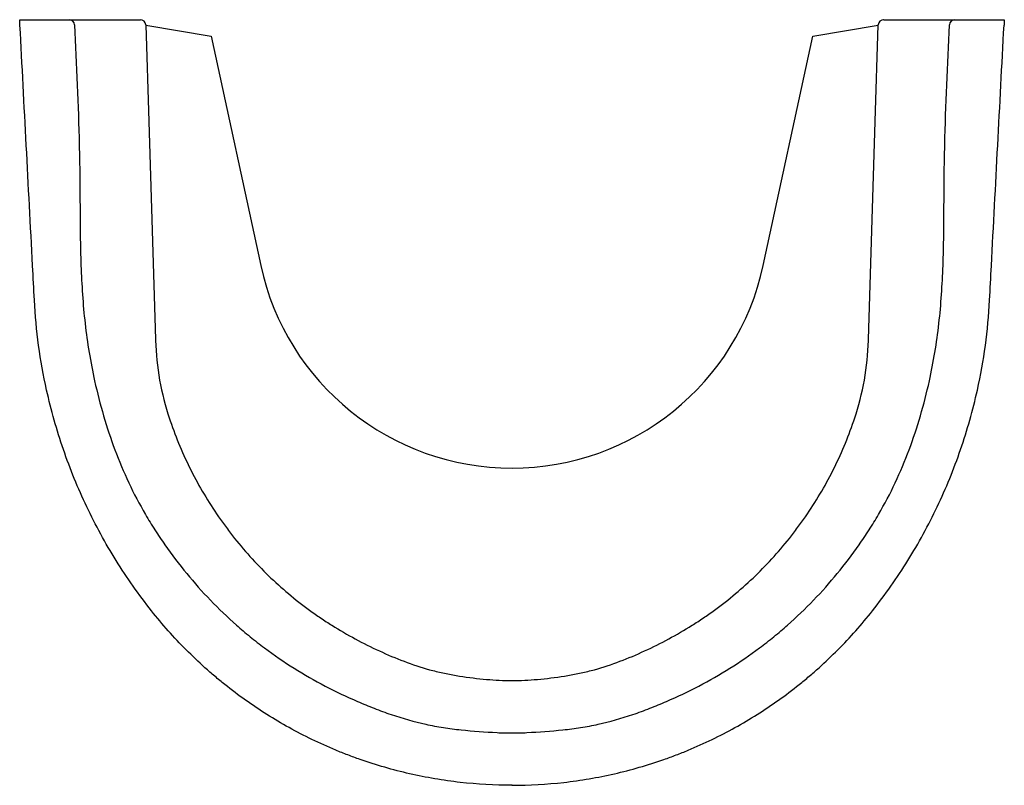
# Model space of a CAD drawing. Header units: millimetres. Extents: x 3943.742 to 3943.922, y 1922.481 to 1922.621.
import ezdxf

# ---------------------------------------------------------------- set-up
doc = ezdxf.new("R2010")
doc.units = ezdxf.units.MM
doc.layers.add('SANINDUSA', color=3, linetype='Continuous')

msp = doc.modelspace()

# ---------------------------------------------------------------- linework, layer by layer
at = {"layer": 'SANINDUSA'}
for p, q in [((3943.752099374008, 1922.620662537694), (3943.763768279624, 1922.620662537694)), ((3943.763768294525, 1922.620662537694), (3943.763788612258, 1922.620662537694)), ((3943.763788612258, 1922.620662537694), (3943.763799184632, 1922.620662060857)), ((3943.764790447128, 1922.619653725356), (3943.776737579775, 1922.61766253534)), ((3943.886737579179, 1922.61766253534), (3943.898684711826, 1922.619653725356)), ((3943.899686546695, 1922.620662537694), (3943.899675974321, 1922.620662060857)), ((3943.899686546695, 1922.620662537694), (3943.899706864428, 1922.620662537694)), ((3943.89970687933, 1922.620662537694), (3943.911375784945, 1922.620662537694)), ((3943.776737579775, 1922.61766253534), (3943.78579798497, 1922.575735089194)), ((3943.877677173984, 1922.575735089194), (3943.886737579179, 1922.61766253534)), ((3943.827105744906, 1922.500033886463), (3943.827105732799, 1922.500033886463))]:
    msp.add_line(p, q, dxfattribs=at)
at = {"layer": 'SANINDUSA', "flags": 128}
for points in [[(3943.764767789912, 1922.619693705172), (3943.765318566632, 1922.60203150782), (3943.765940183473, 1922.582097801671), (3943.766561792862, 1922.562164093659)], [(3943.896913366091, 1922.562164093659), (3943.897534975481, 1922.582097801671), (3943.898156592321, 1922.60203150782), (3943.898707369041, 1922.619693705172)]]:
    msp.add_lwpolyline(points, dxfattribs=at)
at = {"layer": 'SANINDUSA'}
for centre, radius, start, end in [((3943.750782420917, 1922.61966253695), 0.0009999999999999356, 2.626234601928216, 90), ((3943.763768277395, 1922.61966253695), 0.001000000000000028, 1.786134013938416, 90), ((3943.899706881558, 1922.61966253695), 0.001000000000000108, 90, 178.2138659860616), ((3943.912692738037, 1922.61966253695), 0.001000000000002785, 90, 177.3737653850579), ((3943.831737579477, 1922.585662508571), 0.04699999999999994, 192.1939558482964, 347.8060441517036)]:
    msp.add_arc(centre, radius, start, end, dxfattribs=at)
for points in [[(3943.741737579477, 1922.62066253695), (3943.74472540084, 1922.62066253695), (3943.747740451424, 1922.62066253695), (3943.750782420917, 1922.62066253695)], [(3943.744095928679, 1922.575662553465), (3943.743327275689, 1922.590329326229), (3943.742558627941, 1922.604995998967), (3943.741789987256, 1922.61966253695)], [(3943.912692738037, 1922.62066253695), (3943.915734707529, 1922.62066253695), (3943.918749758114, 1922.62066253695), (3943.921737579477, 1922.62066253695)], [(3943.919379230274, 1922.575662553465), (3943.920147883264, 1922.590329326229), (3943.920916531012, 1922.604995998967), (3943.921685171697, 1922.61966253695)], [(3943.744426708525, 1922.569350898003), (3943.744316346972, 1922.571456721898), (3943.744206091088, 1922.57356052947), (3943.744095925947, 1922.575662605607)], [(3943.919048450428, 1922.569350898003), (3943.919158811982, 1922.571456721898), (3943.919269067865, 1922.57356052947), (3943.919379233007, 1922.575662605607)], [(3943.746662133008, 1922.55293118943), (3943.745462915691, 1922.558338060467), (3943.74471702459, 1922.563811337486), (3943.744426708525, 1922.569350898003)], [(3943.916813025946, 1922.55293118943), (3943.918012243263, 1922.558338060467), (3943.918758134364, 1922.563811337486), (3943.919048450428, 1922.569350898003)], [(3943.766561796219, 1922.562164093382), (3943.76656339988, 1922.562112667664), (3943.766565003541, 1922.56206124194), (3943.766566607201, 1922.562009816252)], [(3943.896908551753, 1922.562009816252), (3943.896910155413, 1922.56206124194), (3943.896911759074, 1922.562112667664), (3943.896913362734, 1922.562164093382)], [(3943.769125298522, 1922.547705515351), (3943.769172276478, 1922.547565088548), (3943.76921968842, 1922.547424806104), (3943.769267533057, 1922.547284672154)], [(3943.894207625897, 1922.547284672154), (3943.894255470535, 1922.547424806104), (3943.894302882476, 1922.547565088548), (3943.894349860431, 1922.547705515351)], [(3943.827105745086, 1922.500033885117), (3943.828646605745, 1922.499890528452), (3943.830190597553, 1922.499818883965), (3943.831737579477, 1922.499818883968)], [(3943.831737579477, 1922.499818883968), (3943.833284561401, 1922.499818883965), (3943.834828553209, 1922.499890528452), (3943.836369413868, 1922.500033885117)], [(3943.828996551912, 1922.490304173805), (3943.829909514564, 1922.490254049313), (3943.830823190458, 1922.490228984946), (3943.831737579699, 1922.49022898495)], [(3943.831737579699, 1922.49022898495), (3943.832651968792, 1922.490228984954), (3943.833565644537, 1922.490254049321), (3943.834478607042, 1922.490304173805)]]:
    msp.add_open_spline(points, degree=3, dxfattribs=at)
for points, knots in [([(3943.741789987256, 1922.61966253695), (3943.741782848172, 1922.619798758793), (3943.741775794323, 1922.619933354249), (3943.741762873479, 1922.62017989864), (3943.741757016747, 1922.620291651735), (3943.741747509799, 1922.620473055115), (3943.741743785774, 1922.620544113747), (3943.741738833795, 1922.620638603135), (3943.741737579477, 1922.62066253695), (3943.741737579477, 1922.62066253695)], [0, 0, 0, 0, 0.25, 0.25, 0.5, 0.5, 0.75, 0.75, 1, 1, 1, 1]), ([(3943.750782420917, 1922.62066253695), (3943.750782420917, 1922.62066253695), (3943.750813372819, 1922.62066253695), (3943.750936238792, 1922.62066253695), (3943.751026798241, 1922.62066253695), (3943.751376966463, 1922.62066253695), (3943.751713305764, 1922.62066253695), (3943.752099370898, 1922.62066253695)], [0, 0, 0, 0, 0.2500000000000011, 0.2500000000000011, 0.5000000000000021, 0.5000000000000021, 1, 1, 1, 1]), ([(3943.751781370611, 1922.619708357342), (3943.752117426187, 1922.612381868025), (3943.752447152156, 1922.605053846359), (3943.752665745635, 1922.595888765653), (3943.752699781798, 1922.594055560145), (3943.752743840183, 1922.590388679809), (3943.752753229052, 1922.588554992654), (3943.752783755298, 1922.583053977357), (3943.752808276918, 1922.579386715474), (3943.752939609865, 1922.575721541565)], [0, 0, 0, 0, 0.4999999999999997, 0.4999999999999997, 0.6249999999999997, 0.6249999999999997, 0.7499999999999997, 0.7499999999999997, 1, 1, 1, 1]), ([(3943.910535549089, 1922.575721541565), (3943.910666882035, 1922.579386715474), (3943.910691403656, 1922.583053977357), (3943.910721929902, 1922.588554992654), (3943.910731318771, 1922.590388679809), (3943.910775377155, 1922.594055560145), (3943.910809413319, 1922.595888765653), (3943.911028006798, 1922.605053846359), (3943.911357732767, 1922.612381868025), (3943.911693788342, 1922.619708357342)], [0, 0, 0, 0, 0.2499999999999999, 0.2499999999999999, 0.3749999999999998, 0.3749999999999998, 0.4999999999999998, 0.4999999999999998, 1, 1, 1, 1]), ([(3943.911375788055, 1922.62066253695), (3943.911568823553, 1922.62066253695), (3943.911746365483, 1922.62066253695), (3943.912070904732, 1922.62066253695), (3943.912212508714, 1922.62066253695), (3943.912563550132, 1922.62066253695), (3943.912692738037, 1922.62066253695), (3943.912692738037, 1922.62066253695)], [0, 0, 0, 0, 0.2500000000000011, 0.2500000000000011, 0.5000000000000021, 0.5000000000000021, 1, 1, 1, 1]), ([(3943.921737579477, 1922.62066253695), (3943.921737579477, 1922.62066253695), (3943.921736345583, 1922.620638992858), (3943.921731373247, 1922.620544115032), (3943.921727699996, 1922.620474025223), (3943.921718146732, 1922.620291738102), (3943.921712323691, 1922.620180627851), (3943.921699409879, 1922.619934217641), (3943.921692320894, 1922.619798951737), (3943.921685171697, 1922.61966253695)], [0, 0, 0, 0, 0.25, 0.25, 0.5, 0.5, 0.75, 0.75, 1, 1, 1, 1]), ([(3943.752939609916, 1922.575721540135), (3943.753067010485, 1922.572166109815), (3943.753295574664, 1922.568623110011), (3943.754099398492, 1922.561579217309), (3943.754677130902, 1922.558078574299), (3943.755443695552, 1922.554600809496)], [0, 0, 0, 0, 0.5, 0.5, 1, 1, 1, 1]), ([(3943.908031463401, 1922.554600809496), (3943.908798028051, 1922.558078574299), (3943.909375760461, 1922.561579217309), (3943.91017958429, 1922.568623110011), (3943.910408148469, 1922.572166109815), (3943.910535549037, 1922.575721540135)], [0, 0, 0, 0, 0.5, 0.5, 1, 1, 1, 1]), ([(3943.766566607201, 1922.562009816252), (3943.766642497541, 1922.559576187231), (3943.766894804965, 1922.557160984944), (3943.767752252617, 1922.552367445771), (3943.768352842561, 1922.550014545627), (3943.769125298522, 1922.547705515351)], [0, 0, 0, 0, 0.4999999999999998, 0.4999999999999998, 1, 1, 1, 1]), ([(3943.894349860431, 1922.547705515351), (3943.895122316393, 1922.550014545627), (3943.895722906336, 1922.552367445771), (3943.896580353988, 1922.557160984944), (3943.896832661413, 1922.559576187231), (3943.896908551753, 1922.562009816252)], [0, 0, 0, 0, 0.5, 0.5, 1, 1, 1, 1]), ([(3943.755443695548, 1922.554600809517), (3943.756392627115, 1922.550295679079), (3943.757611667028, 1922.546097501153), (3943.759902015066, 1922.539981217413), (3943.760743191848, 1922.537972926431), (3943.762601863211, 1922.534025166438), (3943.763621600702, 1922.532086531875), (3943.765285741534, 1922.529231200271), (3943.765864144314, 1922.528286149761), (3943.767054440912, 1922.526429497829), (3943.767667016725, 1922.52551650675), (3943.76955427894, 1922.522821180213), (3943.770877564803, 1922.521081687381), (3943.775035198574, 1922.516028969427), (3943.778057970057, 1922.512882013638), (3943.782169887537, 1922.50924249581), (3943.783009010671, 1922.50852936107), (3943.784721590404, 1922.507133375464), (3943.785593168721, 1922.506452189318), (3943.788236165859, 1922.504472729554), (3943.790042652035, 1922.503233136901), (3943.79559458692, 1922.499752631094), (3943.799469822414, 1922.497745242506), (3943.804494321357, 1922.49556283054), (3943.805508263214, 1922.49514273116), (3943.807558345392, 1922.494342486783), (3943.808597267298, 1922.493961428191), (3943.811730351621, 1922.492897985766), (3943.813838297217, 1922.492295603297), (3943.817036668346, 1922.491592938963), (3943.818109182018, 1922.491393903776), (3943.820265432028, 1922.491057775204), (3943.821348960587, 1922.490919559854), (3943.824611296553, 1922.490570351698), (3943.826801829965, 1922.490424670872), (3943.828996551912, 1922.490304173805)], [0, 0, 0, 0, 0.1250000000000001, 0.1250000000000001, 0.1875000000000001, 0.1875000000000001, 0.2500000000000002, 0.2500000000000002, 0.2812500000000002, 0.2812500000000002, 0.3125000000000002, 0.3125000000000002, 0.3750000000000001, 0.3750000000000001, 0.5000000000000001, 0.5000000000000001, 0.5312500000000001, 0.5312500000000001, 0.5625000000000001, 0.5625000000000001, 0.625, 0.625, 0.7499999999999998, 0.7499999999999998, 0.7812499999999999, 0.7812499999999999, 0.8124999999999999, 0.8124999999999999, 0.875, 0.875, 0.90625, 0.90625, 0.9375, 0.9375, 1, 1, 1, 1]), ([(3943.834478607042, 1922.490304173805), (3943.836673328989, 1922.490424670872), (3943.8388638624, 1922.490570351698), (3943.842126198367, 1922.490919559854), (3943.843209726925, 1922.491057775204), (3943.845365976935, 1922.491393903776), (3943.846438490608, 1922.491592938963), (3943.849636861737, 1922.492295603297), (3943.851744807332, 1922.492897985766), (3943.854877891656, 1922.493961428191), (3943.855916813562, 1922.494342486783), (3943.85796689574, 1922.49514273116), (3943.858980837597, 1922.49556283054), (3943.86400533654, 1922.497745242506), (3943.867880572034, 1922.499752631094), (3943.873432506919, 1922.503233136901), (3943.875238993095, 1922.504472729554), (3943.877881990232, 1922.506452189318), (3943.878753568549, 1922.507133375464), (3943.880466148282, 1922.50852936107), (3943.881305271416, 1922.50924249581), (3943.885417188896, 1922.512882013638), (3943.88843996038, 1922.516028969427), (3943.892597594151, 1922.521081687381), (3943.893920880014, 1922.522821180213), (3943.895808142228, 1922.52551650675), (3943.896420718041, 1922.526429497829), (3943.89761101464, 1922.528286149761), (3943.89818941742, 1922.529231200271), (3943.899853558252, 1922.532086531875), (3943.900873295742, 1922.534025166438), (3943.902731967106, 1922.537972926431), (3943.903573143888, 1922.539981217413), (3943.905863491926, 1922.546097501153), (3943.907082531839, 1922.550295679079), (3943.908031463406, 1922.554600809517)], [0, 0, 0, 0, 0.06250000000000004, 0.06250000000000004, 0.09375000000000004, 0.09375000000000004, 0.1250000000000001, 0.1250000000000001, 0.1875000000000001, 0.1875000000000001, 0.21875, 0.21875, 0.25, 0.25, 0.3749999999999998, 0.3749999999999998, 0.4374999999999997, 0.4374999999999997, 0.4687499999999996, 0.4687499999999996, 0.4999999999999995, 0.4999999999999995, 0.6249999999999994, 0.6249999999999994, 0.6874999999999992, 0.6874999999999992, 0.7187499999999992, 0.7187499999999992, 0.7499999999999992, 0.7499999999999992, 0.8124999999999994, 0.8124999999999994, 0.8749999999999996, 0.8749999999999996, 1, 1, 1, 1]), ([(3943.765839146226, 1922.512572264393), (3943.763496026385, 1922.515536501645), (3943.761341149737, 1922.518606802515), (3943.757395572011, 1922.524952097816), (3943.755604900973, 1922.528227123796), (3943.753193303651, 1922.533293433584), (3943.752435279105, 1922.535007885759), (3943.75101241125, 1922.538488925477), (3943.75034636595, 1922.540259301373), (3943.748503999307, 1922.545612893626), (3943.747480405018, 1922.549241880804), (3943.746662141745, 1922.552931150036)], [0, 0, 0, 0, 0.2500000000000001, 0.2500000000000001, 0.5000000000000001, 0.5000000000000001, 0.6250000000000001, 0.6250000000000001, 0.7500000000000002, 0.7500000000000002, 1, 1, 1, 1]), ([(3943.897636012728, 1922.512572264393), (3943.899979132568, 1922.515536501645), (3943.902134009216, 1922.518606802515), (3943.906079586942, 1922.524952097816), (3943.907870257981, 1922.528227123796), (3943.910281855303, 1922.533293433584), (3943.911039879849, 1922.535007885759), (3943.912462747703, 1922.538488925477), (3943.913128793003, 1922.540259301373), (3943.914971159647, 1922.545612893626), (3943.915994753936, 1922.549241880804), (3943.916813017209, 1922.552931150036)], [0, 0, 0, 0, 0.2500000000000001, 0.2500000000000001, 0.5000000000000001, 0.5000000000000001, 0.6250000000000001, 0.6250000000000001, 0.7500000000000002, 0.7500000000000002, 1, 1, 1, 1]), ([(3943.769267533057, 1922.547284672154), (3943.770337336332, 1922.544151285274), (3943.771609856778, 1922.541127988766), (3943.774550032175, 1922.53529598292), (3943.776216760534, 1922.532486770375), (3943.778547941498, 1922.529109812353), (3943.779026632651, 1922.52844118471), (3943.780009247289, 1922.527117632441), (3943.7805140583, 1922.526461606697), (3943.78206044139, 1922.524522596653), (3943.783130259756, 1922.52327288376), (3943.786453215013, 1922.519649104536), (3943.788819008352, 1922.517399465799), (3943.792596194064, 1922.514277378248), (3943.793893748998, 1922.513279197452), (3943.795899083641, 1922.511847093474), (3943.796577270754, 1922.51138048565), (3943.797952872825, 1922.510468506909), (3943.798651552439, 1922.510022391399), (3943.800761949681, 1922.508723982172), (3943.802190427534, 1922.50790971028), (3943.805086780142, 1922.506375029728), (3943.806553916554, 1922.505652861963), (3943.809529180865, 1922.504306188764), (3943.811037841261, 1922.50368295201), (3943.814107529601, 1922.502561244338), (3943.815668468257, 1922.502062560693), (3943.818060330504, 1922.50143474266), (3943.818866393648, 1922.501246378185), (3943.820496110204, 1922.500911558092), (3943.821318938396, 1922.50076461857), (3943.823788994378, 1922.500377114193), (3943.825445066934, 1922.500188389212), (3943.827105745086, 1922.500033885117)], [0, 0, 0, 0, 0.1250000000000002, 0.1250000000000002, 0.2500000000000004, 0.2500000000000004, 0.2812500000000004, 0.2812500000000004, 0.3125000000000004, 0.3125000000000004, 0.3750000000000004, 0.3750000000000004, 0.5000000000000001, 0.5000000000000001, 0.5624999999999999, 0.5624999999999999, 0.5937499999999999, 0.5937499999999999, 0.6249999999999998, 0.6249999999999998, 0.6874999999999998, 0.6874999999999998, 0.7499999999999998, 0.7499999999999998, 0.8124999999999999, 0.8124999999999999, 0.8749999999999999, 0.8749999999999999, 0.9062499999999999, 0.9062499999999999, 0.9375, 0.9375, 1, 1, 1, 1]), ([(3943.836369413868, 1922.500033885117), (3943.838030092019, 1922.500188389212), (3943.839686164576, 1922.500377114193), (3943.842156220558, 1922.50076461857), (3943.84297904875, 1922.500911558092), (3943.844608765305, 1922.501246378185), (3943.84541482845, 1922.50143474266), (3943.847806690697, 1922.502062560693), (3943.849367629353, 1922.502561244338), (3943.852437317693, 1922.50368295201), (3943.85394597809, 1922.504306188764), (3943.856921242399, 1922.505652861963), (3943.858388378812, 1922.506375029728), (3943.86128473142, 1922.50790971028), (3943.862713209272, 1922.508723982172), (3943.864823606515, 1922.510022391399), (3943.865522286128, 1922.510468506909), (3943.8668978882, 1922.51138048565), (3943.867576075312, 1922.511847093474), (3943.869581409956, 1922.513279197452), (3943.87087896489, 1922.514277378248), (3943.874656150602, 1922.517399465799), (3943.877021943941, 1922.519649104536), (3943.880344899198, 1922.52327288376), (3943.881414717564, 1922.524522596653), (3943.882961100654, 1922.526461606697), (3943.883465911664, 1922.527117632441), (3943.884448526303, 1922.52844118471), (3943.884927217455, 1922.529109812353), (3943.88725839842, 1922.532486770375), (3943.888925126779, 1922.53529598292), (3943.891865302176, 1922.541127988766), (3943.893137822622, 1922.544151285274), (3943.894207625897, 1922.547284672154)], [0, 0, 0, 0, 0.0624999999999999, 0.0624999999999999, 0.09374999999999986, 0.09374999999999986, 0.1249999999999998, 0.1249999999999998, 0.1874999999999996, 0.1874999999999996, 0.2499999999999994, 0.2499999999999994, 0.3124999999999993, 0.3124999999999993, 0.3749999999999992, 0.3749999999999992, 0.4062499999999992, 0.4062499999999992, 0.4374999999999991, 0.4374999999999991, 0.4999999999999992, 0.4999999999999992, 0.6249999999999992, 0.6249999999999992, 0.6874999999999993, 0.6874999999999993, 0.7187499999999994, 0.7187499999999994, 0.7499999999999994, 0.7499999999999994, 0.8749999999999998, 0.8749999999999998, 1, 1, 1, 1]), ([(3943.831737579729, 1922.480662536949), (3943.828549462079, 1922.48066253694), (3943.825396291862, 1922.480843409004), (3943.819156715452, 1922.481550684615), (3943.816070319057, 1922.482077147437), (3943.809963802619, 1922.483473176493), (3943.806943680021, 1922.484342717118), (3943.803211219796, 1922.485650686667), (3943.802466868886, 1922.485923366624), (3943.800982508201, 1922.486491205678), (3943.800241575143, 1922.48678678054), (3943.798039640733, 1922.487701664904), (3943.796595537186, 1922.488350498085), (3943.79233323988, 1922.490411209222), (3943.789584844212, 1922.491936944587), (3943.784271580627, 1922.495287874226), (3943.781706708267, 1922.497113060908), (3943.778618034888, 1922.499586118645), (3943.778006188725, 1922.500090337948), (3943.776794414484, 1922.501118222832), (3943.776194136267, 1922.501642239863), (3943.774420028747, 1922.503235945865), (3943.773270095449, 1922.50432957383), (3943.769917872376, 1922.507703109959), (3943.76781284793, 1922.510075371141), (3943.765839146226, 1922.512572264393)], [0, 0, 0, 0, 0.1250000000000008, 0.1250000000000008, 0.2500000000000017, 0.2500000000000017, 0.3750000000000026, 0.3750000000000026, 0.4062500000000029, 0.4062500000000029, 0.4375000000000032, 0.4375000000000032, 0.5000000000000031, 0.5000000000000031, 0.6250000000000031, 0.6250000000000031, 0.7500000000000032, 0.7500000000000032, 0.781250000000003, 0.781250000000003, 0.8125000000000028, 0.8125000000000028, 0.8750000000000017, 0.8750000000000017, 1, 1, 1, 1]), ([(3943.831737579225, 1922.480662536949), (3943.834925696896, 1922.48066253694), (3943.838078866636, 1922.480843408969), (3943.844318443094, 1922.481550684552), (3943.847404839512, 1922.482077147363), (3943.853511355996, 1922.483473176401), (3943.856531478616, 1922.48434271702), (3943.860263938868, 1922.485650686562), (3943.861008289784, 1922.485923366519), (3943.862492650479, 1922.48649120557), (3943.863233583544, 1922.486786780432), (3943.865435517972, 1922.487701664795), (3943.866879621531, 1922.488350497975), (3943.871141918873, 1922.490411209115), (3943.873890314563, 1922.491936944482), (3943.87920357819, 1922.495287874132), (3943.88176845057, 1922.497113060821), (3943.884857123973, 1922.499586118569), (3943.88546897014, 1922.500090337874), (3943.88668074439, 1922.501118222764), (3943.887281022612, 1922.501642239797), (3943.889055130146, 1922.503235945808), (3943.890205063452, 1922.504329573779), (3943.893557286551, 1922.507703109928), (3943.895662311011, 1922.510075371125), (3943.897636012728, 1922.512572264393)], [0, 0, 0, 0, 0.1249999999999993, 0.1249999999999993, 0.2499999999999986, 0.2499999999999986, 0.3749999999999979, 0.3749999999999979, 0.4062499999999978, 0.4062499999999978, 0.4374999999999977, 0.4374999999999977, 0.4999999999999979, 0.4999999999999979, 0.6249999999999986, 0.6249999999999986, 0.7499999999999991, 0.7499999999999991, 0.7812499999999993, 0.7812499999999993, 0.8124999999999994, 0.8124999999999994, 0.8749999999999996, 0.8749999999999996, 1, 1, 1, 1])]:
    msp.add_open_spline(points, degree=3, knots=knots, dxfattribs=at)

doc.saveas('drawing.dxf')
